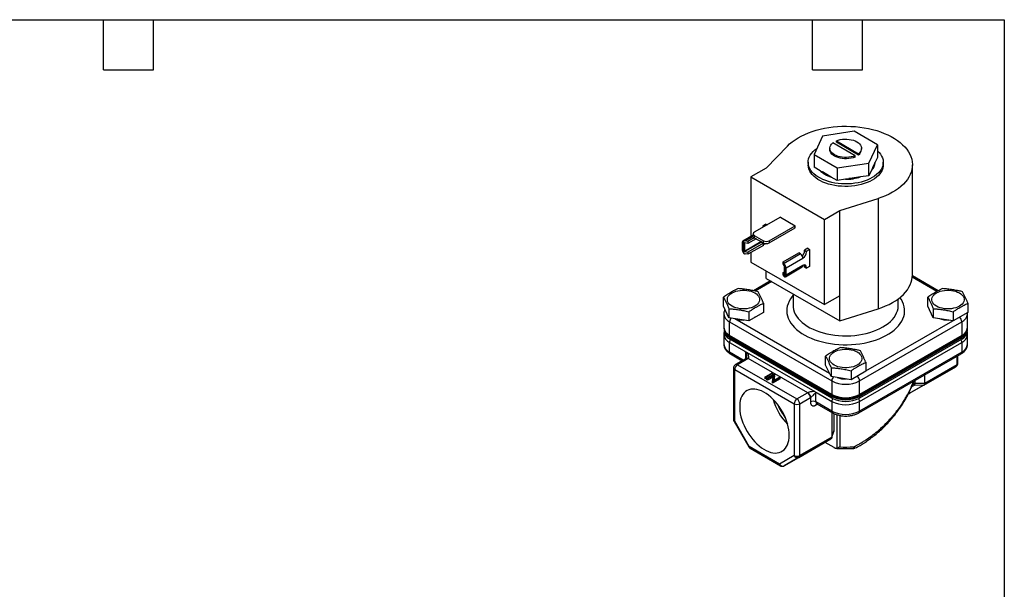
# Model space of a CAD drawing. Header units: inches. Extents: x 0.5 to 21.5, y 0.5 to 16.5.
# Tile 4 of 4: x 9.7 to 21.5, y 9.7 to 16.5. Entities that reach past the tile are written whole.
import ezdxf

# ---------------------------------------------------------------- set-up
doc = ezdxf.new("R2010")
doc.units = ezdxf.units.IN
doc.header["$LTSCALE"] = 2
doc.header["$MEASUREMENT"] = 0
doc.linetypes.add('SLD-Solid', pattern=[0])
doc.layers.add('TEXT', color=140, linetype='SLD-Solid', lineweight=25)

msp = doc.modelspace()

# ---------------------------------------------------------------- linework, layer by layer
for p, q in [((19.7, 15.161), (19.32, 15.102)), ((19.978, 15.001), (19.7, 15.161)), ((19.32, 15.102), (19.219, 14.883)), ((19.71, 14.869), (19.445, 15.022)), ((19.487, 15.031), (19.487, 15.046)), ((19.487, 15.046), (19.752, 14.893)), ((19.752, 14.877), (19.487, 15.031)), ((19.876, 14.781), (19.978, 15.001)), ((19.978, 15.001), (19.978, 14.849)), ((18.899, 14.983), (18.646, 14.72)), ((19.219, 14.883), (19.497, 14.723)), ((19.219, 14.883), (19.219, 14.731)), ((19.408, 14.957), (19.408, 14.942)), ((19.752, 14.893), (19.752, 14.877)), ((19.788, 14.942), (19.788, 14.957)), ((19.148, 14.79), (19.148, 14.76)), ((19.497, 14.723), (19.876, 14.781)), ((19.71, 14.853), (19.71, 14.869)), ((19.876, 14.629), (19.876, 14.781)), ((19.951, 14.791), (19.925, 14.734)), ((19.94, 14.766), (19.949, 14.767)), ((19.95, 14.782), (19.948, 14.783)), ((19.95, 14.782), (19.949, 14.787)), ((19.978, 14.849), (19.951, 14.791)), ((20.048, 14.76), (20.048, 14.79)), ((20.398, 13.437), (20.398, 14.76)), ((18.646, 14.72), (18.462, 14.614)), ((19.292, 14.689), (19.219, 14.731)), ((19.319, 14.673), (19.292, 14.689)), ((19.3, 14.685), (19.298, 14.684)), ((19.321, 14.674), (19.313, 14.67)), ((19.351, 14.655), (19.321, 14.674)), ((19.424, 14.613), (19.351, 14.655)), ((19.497, 14.723), (19.497, 14.571)), ((19.903, 14.687), (19.876, 14.629)), ((19.914, 14.71), (19.903, 14.687)), ((19.925, 14.734), (19.914, 14.712)), ((19.914, 14.712), (19.914, 14.71)), ((19.914, 14.712), (19.921, 14.708)), ((18.462, 14.614), (19.346, 14.104)), ((18.462, 14.614), (18.462, 13.9)), ((19.4, 14.627), (19.392, 14.625)), ((19.415, 14.618), (19.414, 14.617)), ((19.497, 14.571), (19.424, 14.613)), ((19.597, 14.586), (19.497, 14.571)), ((19.636, 14.592), (19.597, 14.586)), ((19.63, 14.587), (19.629, 14.591)), ((19.637, 14.595), (19.636, 14.592)), ((19.637, 14.595), (19.636, 14.588)), ((19.678, 14.599), (19.637, 14.595)), ((19.777, 14.614), (19.678, 14.599)), ((19.736, 14.608), (19.741, 14.603)), ((19.876, 14.629), (19.777, 14.614)), ((19.53, 14.21), (19.986, 14.356)), ((19.986, 14.356), (19.986, 13.033)), ((19.346, 14.104), (19.53, 14.21)), ((19.53, 13.189), (19.53, 14.21)), ((18.815, 14.132), (18.503, 13.952)), ((18.642, 14.048), (18.604, 14.026)), ((18.642, 14.048), (18.656, 14.04)), ((18.815, 14.132), (18.994, 14.029)), ((19.346, 13.083), (19.346, 14.104)), ((18.488, 13.932), (18.488, 13.906)), ((18.604, 14.017), (18.603, 14.01)), ((18.604, 14.026), (18.617, 14.018)), ((18.604, 14.026), (18.604, 14.017)), ((18.604, 14.017), (18.609, 14.013)), ((18.682, 13.849), (18.994, 14.029)), ((18.682, 13.823), (18.994, 14.003)), ((18.994, 14.003), (18.994, 14.029)), ((18.359, 13.827), (18.359, 13.739)), ((18.488, 13.915), (18.367, 13.845)), ((18.377, 13.697), (18.377, 13.847)), ((18.384, 13.724), (18.583, 13.839)), ((18.39, 13.822), (18.384, 13.818)), ((18.384, 13.818), (18.384, 13.724)), ((18.588, 13.832), (18.39, 13.718)), ((18.425, 13.815), (18.39, 13.822)), ((18.393, 13.846), (18.489, 13.901)), ((18.425, 13.84), (18.393, 13.846)), ((18.503, 13.885), (18.425, 13.84)), ((18.525, 13.872), (18.425, 13.815)), ((18.425, 13.84), (18.425, 13.815)), ((18.611, 13.819), (18.425, 13.711)), ((18.503, 13.911), (18.611, 13.849)), ((18.503, 13.911), (18.503, 13.885)), ((18.503, 13.885), (18.611, 13.823)), ((18.588, 13.832), (18.611, 13.819)), ((18.604, 13.827), (18.604, 13.823)), ((18.611, 13.823), (18.611, 13.849)), ((18.611, 13.793), (18.611, 13.819)), ((18.611, 13.818), (18.626, 13.809)), ((18.626, 13.817), (18.626, 13.809)), ((18.626, 13.809), (18.636, 13.815)), ((18.682, 13.849), (18.682, 13.823)), ((18.39, 13.718), (18.425, 13.711)), ((18.611, 13.793), (18.425, 13.686)), ((18.425, 13.711), (18.425, 13.686)), ((18.462, 13.707), (18.462, 13.593)), ((18.849, 13.595), (19.036, 13.703)), ((19.057, 13.691), (19.036, 13.703)), ((19.144, 13.758), (19.106, 13.736)), ((19.106, 13.736), (19.128, 13.723)), ((19.106, 13.727), (19.106, 13.736)), ((19.128, 13.714), (19.106, 13.727)), ((19.128, 13.723), (19.166, 13.745)), ((19.128, 13.714), (19.128, 13.723)), ((19.144, 13.758), (19.166, 13.745)), ((19.166, 13.745), (19.166, 13.541)), ((18.425, 13.686), (18.393, 13.692)), ((18.462, 13.593), (19.346, 13.083)), ((18.849, 13.57), (18.849, 13.595)), ((18.849, 13.595), (18.86, 13.577)), ((19.057, 13.691), (18.86, 13.577)), ((18.884, 13.524), (19.086, 13.64)), ((18.646, 13.397), (18.646, 13.487)), ((18.861, 13.55), (18.849, 13.57)), ((18.849, 13.466), (18.863, 13.474)), ((18.849, 13.441), (18.849, 13.466)), ((18.861, 13.446), (18.849, 13.466)), ((18.863, 13.447), (18.863, 13.541)), ((18.865, 13.565), (18.865, 13.416)), ((18.875, 13.417), (19.077, 13.534)), ((19.086, 13.553), (18.884, 13.436)), ((18.884, 13.436), (18.884, 13.524)), ((19.106, 13.542), (19.128, 13.528)), ((19.106, 13.532), (19.106, 13.542)), ((19.106, 13.532), (19.128, 13.519)), ((19.166, 13.541), (19.128, 13.519)), ((19.128, 13.519), (19.128, 13.528)), ((18.698, 13.368), (18.493, 13.249)), ((18.711, 13.36), (18.513, 13.245)), ((18.646, 13.397), (19.53, 12.887)), ((18.86, 13.423), (18.849, 13.441)), ((18.861, 13.446), (18.863, 13.447)), ((20.693, 13.24), (20.397, 13.411)), ((20.707, 13.247), (20.398, 13.426)), ((18.133, 13.065), (18.133, 13.173)), ((18.968, 13.211), (18.968, 13.072)), ((19.53, 13.189), (19.346, 13.083)), ((19.53, 12.887), (19.53, 13.189)), ((20.228, 13.072), (20.228, 13.152)), ((20.584, 13.065), (20.584, 13.173)), ((18.197, 12.926), (18.133, 13.065)), ((18.197, 13.035), (18.197, 12.926)), ((18.437, 12.997), (18.437, 12.889)), ((18.613, 12.99), (18.437, 12.889)), ((18.613, 13.099), (18.613, 12.99)), ((19.53, 12.887), (19.986, 13.033)), ((20.648, 12.926), (20.584, 13.065)), ((20.648, 13.035), (20.648, 12.926)), ((20.888, 12.997), (20.888, 12.889)), ((21.064, 12.99), (20.888, 12.889)), ((21.06, 12.971), (21.059, 12.987)), ((21.064, 13.099), (21.064, 12.99)), ((18.137, 12.972), (18.137, 12.81)), ((18.437, 12.889), (18.197, 12.926)), ((18.206, 12.875), (19.432, 12.168)), ((18.206, 12.714), (18.206, 12.875)), ((18.271, 12.915), (19.403, 12.261)), ((19.765, 12.168), (20.991, 12.875)), ((19.839, 12.287), (20.883, 12.89)), ((20.888, 12.889), (20.648, 12.926)), ((20.954, 12.927), (20.968, 12.935)), ((20.991, 12.875), (20.991, 12.714)), ((21.06, 12.81), (21.06, 12.972)), ((18.14, 12.785), (18.14, 12.764)), ((21.057, 12.764), (21.057, 12.785)), ((21.06, 12.808), (21.06, 12.81)), ((18.137, 12.726), (18.137, 12.61)), ((19.432, 12.006), (18.206, 12.714)), ((18.208, 12.689), (19.433, 11.982)), ((18.208, 12.669), (18.208, 12.689)), ((19.433, 11.962), (18.208, 12.669)), ((18.213, 12.699), (19.438, 11.992)), ((19.759, 11.992), (20.984, 12.699)), ((19.764, 11.982), (20.989, 12.689)), ((20.989, 12.669), (19.764, 11.962)), ((20.991, 12.714), (19.765, 12.006)), ((20.989, 12.689), (20.989, 12.669)), ((21.06, 12.61), (21.06, 12.726)), ((18.206, 12.629), (18.381, 12.529)), ((18.206, 12.513), (18.206, 12.629)), ((18.371, 12.418), (18.206, 12.513)), ((18.396, 12.515), (18.396, 12.433)), ((19.765, 11.922), (20.991, 12.629)), ((20.991, 12.513), (19.765, 11.806)), ((20.991, 12.629), (20.991, 12.513)), ((18.216, 12.492), (18.357, 12.41)), ((18.406, 12.438), (18.277, 12.364)), ((18.429, 12.436), (18.301, 12.362)), ((18.406, 12.439), (18.406, 12.438)), ((18.411, 12.511), (19.227, 12.04)), ((19.144, 12.026), (18.431, 12.437)), ((19.358, 12.357), (19.358, 12.466)), ((19.756, 11.785), (20.981, 12.492)), ((20.929, 12.462), (20.929, 12.359)), ((20.943, 12.378), (20.943, 12.47)), ((18.254, 12.324), (18.254, 11.703)), ((18.268, 12.304), (18.98, 11.893)), ((18.268, 11.684), (18.268, 12.304)), ((18.301, 12.362), (19.014, 11.951)), ((19.423, 12.219), (19.358, 12.357)), ((19.423, 12.327), (19.423, 12.219)), ((19.663, 12.29), (19.663, 12.181)), ((19.839, 12.283), (19.663, 12.181)), ((19.839, 12.391), (19.839, 12.283)), ((20.536, 12.116), (20.92, 12.338)), ((20.929, 12.359), (20.545, 12.137)), ((20.92, 12.338), (20.744, 12.236)), ((18.627, 12.212), (18.716, 12.263)), ((18.627, 12.212), (18.627, 12.196)), ((18.635, 12.208), (18.627, 12.212)), ((18.635, 12.191), (18.627, 12.196)), ((18.724, 12.259), (18.635, 12.208)), ((18.724, 12.242), (18.635, 12.191)), ((18.635, 12.191), (18.635, 12.208)), ((18.654, 12.197), (18.743, 12.248)), ((18.662, 12.192), (18.654, 12.197)), ((18.654, 12.18), (18.654, 12.197)), ((18.662, 12.176), (18.654, 12.18)), ((18.732, 12.232), (18.662, 12.192)), ((18.729, 12.214), (18.662, 12.176)), ((18.662, 12.192), (18.662, 12.176)), ((18.716, 12.263), (18.724, 12.259)), ((18.721, 12.158), (18.732, 12.232)), ((18.811, 12.208), (18.722, 12.157)), ((18.811, 12.192), (18.722, 12.141)), ((18.724, 12.242), (18.724, 12.259)), ((18.745, 12.247), (18.733, 12.173)), ((18.733, 12.173), (18.803, 12.213)), ((18.745, 12.23), (18.736, 12.174)), ((18.743, 12.248), (18.745, 12.247)), ((18.745, 12.23), (18.745, 12.247)), ((18.803, 12.213), (18.811, 12.208)), ((18.811, 12.192), (18.811, 12.208)), ((19.663, 12.181), (19.423, 12.219)), ((19.432, 12.168), (19.432, 12.006)), ((19.728, 12.219), (19.736, 12.223)), ((19.765, 12.006), (19.765, 12.168)), ((20.744, 12.236), (20.36, 12.015)), ((20.432, 12.14), (20.432, 12.175)), ((20.545, 12.24), (20.545, 12.137)), ((18.722, 12.157), (18.721, 12.158)), ((18.721, 12.142), (18.721, 12.158)), ((18.722, 12.141), (18.721, 12.142)), ((18.722, 12.141), (18.722, 12.157)), ((20.536, 12.116), (20.36, 12.015)), ((20.391, 12.1), (20.422, 12.118)), ((20.391, 12.1), (20.422, 12.118)), ((20.432, 12.14), (20.399, 12.121)), ((20.423, 12.119), (20.537, 12.117)), ((20.545, 12.135), (20.431, 12.138)), ((19.014, 11.951), (19.142, 12.025)), ((19.047, 11.893), (19.175, 11.967)), ((19.175, 11.967), (19.175, 11.916)), ((19.242, 11.916), (19.242, 12.026)), ((19.257, 12.023), (19.432, 11.922)), ((19.433, 11.982), (19.433, 11.962)), ((19.764, 11.962), (19.764, 11.982)), ((20.359, 12.014), (20.351, 12.015)), ((18.98, 11.893), (18.98, 11.272)), ((19.047, 11.272), (19.047, 11.893)), ((19.432, 11.806), (19.242, 11.916)), ((19.261, 11.889), (19.242, 11.877)), ((19.251, 11.894), (19.441, 11.785)), ((19.432, 11.922), (19.432, 11.806)), ((19.765, 11.806), (19.765, 11.922)), ((19.431, 11.791), (19.431, 11.494)), ((19.461, 11.578), (19.461, 11.774)), ((19.498, 11.36), (19.498, 11.761)), ((19.527, 11.753), (19.527, 11.376)), ((18.26, 11.68), (18.436, 11.376)), ((18.443, 11.38), (18.268, 11.684)), ((19.431, 11.492), (19.461, 11.578)), ((19.46, 11.568), (19.461, 11.578)), ((19.037, 11.251), (19.421, 11.473)), ((19.431, 11.494), (19.047, 11.272)), ((19.421, 11.473), (19.246, 11.371)), ((19.43, 11.483), (19.46, 11.568)), ((18.805, 11.171), (18.443, 11.38)), ((18.453, 11.359), (18.815, 11.15)), ((19.246, 11.371), (18.862, 11.15)), ((19.35, 11.431), (19.455, 11.371)), ((18.98, 11.272), (18.805, 11.171)), ((18.862, 11.15), (19.037, 11.251))]:
    msp.add_line(p, q)
at = {"flags": 128}
for points in [[(18.899, 14.983), (18.926, 15.01), (18.957, 15.036), (18.991, 15.06), (19.027, 15.083), (19.066, 15.104), (19.107, 15.124), (19.151, 15.142), (19.196, 15.159), (19.244, 15.174), (19.293, 15.187), (19.343, 15.197), (19.395, 15.206), (19.447, 15.213), (19.5, 15.218), (19.554, 15.221), (19.608, 15.222), (19.661, 15.22), (19.715, 15.217), (19.768, 15.211), (19.82, 15.204), (19.871, 15.194), (19.921, 15.182), (19.97, 15.169), (20.017, 15.153), (20.061, 15.136), (20.104, 15.118), (20.145, 15.097), (20.183, 15.075), (20.218, 15.052), (20.251, 15.027), (20.281, 15.001), (20.307, 14.974), (20.33, 14.946), (20.351, 14.917), (20.367, 14.888), (20.38, 14.858), (20.39, 14.827), (20.396, 14.796), (20.398, 14.765), (20.397, 14.734), (20.392, 14.703), (20.384, 14.672), (20.372, 14.642), (20.357, 14.612), (20.338, 14.583), (20.316, 14.555), (20.29, 14.528), (20.261, 14.501), (20.23, 14.476), (20.195, 14.452), (20.158, 14.43), (20.118, 14.409), (20.076, 14.389), (20.032, 14.372), (19.986, 14.356)], [(19.71, 14.869), (19.687, 14.86), (19.663, 14.854), (19.637, 14.85), (19.61, 14.848), (19.583, 14.848), (19.557, 14.85), (19.531, 14.855), (19.507, 14.861), (19.484, 14.87), (19.464, 14.88), (19.447, 14.891), (19.432, 14.904), (19.421, 14.919), (19.413, 14.933), (19.409, 14.949), (19.409, 14.964), (19.412, 14.979), (19.42, 14.994), (19.43, 15.009), (19.445, 15.022)], [(19.487, 15.046), (19.51, 15.054), (19.534, 15.061), (19.56, 15.065), (19.587, 15.067), (19.614, 15.067), (19.64, 15.064), (19.666, 15.06), (19.69, 15.053), (19.713, 15.045), (19.733, 15.035), (19.75, 15.023), (19.765, 15.01), (19.776, 14.996), (19.784, 14.981), (19.788, 14.966), (19.788, 14.951), (19.785, 14.935), (19.777, 14.92), (19.766, 14.906), (19.752, 14.893)], [(19.978, 14.929), (19.979, 14.928), (19.999, 14.908), (20.016, 14.887), (20.029, 14.865), (20.039, 14.842), (20.046, 14.819), (20.048, 14.796), (20.047, 14.772), (20.043, 14.749), (20.035, 14.726), (20.023, 14.704), (20.008, 14.683), (19.99, 14.662), (19.968, 14.642), (19.944, 14.623), (19.917, 14.606), (19.887, 14.591), (19.855, 14.576), (19.821, 14.564), (19.785, 14.553), (19.747, 14.545), (19.708, 14.538), (19.669, 14.533), (19.629, 14.531), (19.588, 14.53), (19.548, 14.532), (19.508, 14.535), (19.469, 14.541), (19.431, 14.549), (19.394, 14.558), (19.359, 14.57), (19.326, 14.583), (19.295, 14.598), (19.266, 14.615), (19.24, 14.633), (19.217, 14.652), (19.198, 14.672), (19.181, 14.693), (19.167, 14.715), (19.158, 14.738), (19.151, 14.761), (19.149, 14.784), (19.149, 14.807), (19.154, 14.831), (19.162, 14.853), (19.174, 14.876), (19.189, 14.897), (19.207, 14.918), (19.229, 14.938), (19.253, 14.956)], [(19.71, 14.853), (19.687, 14.845), (19.663, 14.839), (19.637, 14.834), (19.61, 14.832), (19.583, 14.832), (19.557, 14.835), (19.531, 14.839), (19.507, 14.846), (19.484, 14.854), (19.464, 14.864), (19.447, 14.876), (19.432, 14.889), (19.421, 14.903), (19.413, 14.918), (19.409, 14.933), (19.408, 14.942)], [(20.048, 14.76), (20.047, 14.742), (20.043, 14.719), (20.035, 14.696), (20.023, 14.674), (20.008, 14.652), (19.99, 14.632), (19.968, 14.612), (19.944, 14.593), (19.917, 14.576), (19.887, 14.56), (19.855, 14.546), (19.821, 14.534), (19.785, 14.523), (19.747, 14.515), (19.708, 14.508), (19.669, 14.503), (19.629, 14.501), (19.588, 14.5), (19.548, 14.502), (19.508, 14.505), (19.469, 14.511), (19.431, 14.519), (19.394, 14.528), (19.359, 14.54), (19.326, 14.553), (19.295, 14.568), (19.266, 14.584), (19.24, 14.602), (19.217, 14.622), (19.198, 14.642), (19.181, 14.663), (19.167, 14.685), (19.158, 14.708), (19.151, 14.731), (19.149, 14.754), (19.148, 14.76)], [(19.95, 14.775), (19.95, 14.775), (19.949, 14.782)], [(18.377, 13.847), (18.373, 13.847), (18.37, 13.846), (18.367, 13.845), (18.364, 13.842), (18.362, 13.839), (18.36, 13.836), (18.359, 13.831), (18.359, 13.827)], [(18.865, 13.416), (18.869, 13.416), (18.873, 13.416), (18.876, 13.418), (18.879, 13.42), (18.881, 13.423), (18.882, 13.427), (18.883, 13.431), (18.884, 13.436)], [(19.986, 13.033), (20.032, 13.049), (20.076, 13.067), (20.118, 13.086), (20.158, 13.107), (20.195, 13.129), (20.23, 13.153), (20.261, 13.178), (20.29, 13.205), (20.316, 13.232), (20.338, 13.26), (20.357, 13.29), (20.372, 13.319), (20.384, 13.35), (20.392, 13.38), (20.397, 13.411), (20.398, 13.437)], [(18.51, 13.065), (18.489, 13.054), (18.466, 13.046), (18.441, 13.039), (18.414, 13.034), (18.387, 13.032), (18.359, 13.032), (18.332, 13.034), (18.305, 13.039), (18.28, 13.046), (18.257, 13.054), (18.236, 13.065), (18.218, 13.077), (18.203, 13.09), (18.191, 13.105), (18.183, 13.12), (18.18, 13.136), (18.18, 13.152), (18.183, 13.168), (18.191, 13.183), (18.203, 13.197), (18.218, 13.211), (18.236, 13.223)], [(18.236, 13.223), (18.257, 13.233), (18.28, 13.242), (18.305, 13.249), (18.332, 13.253), (18.359, 13.256), (18.387, 13.256), (18.414, 13.253), (18.441, 13.249), (18.466, 13.242), (18.489, 13.233), (18.51, 13.223), (18.528, 13.211), (18.543, 13.197), (18.555, 13.183), (18.563, 13.168), (18.567, 13.152), (18.567, 13.136), (18.563, 13.12), (18.555, 13.105), (18.543, 13.09), (18.528, 13.077), (18.51, 13.065)], [(20.961, 13.065), (20.94, 13.054), (20.917, 13.046), (20.892, 13.039), (20.865, 13.034), (20.838, 13.032), (20.81, 13.032), (20.783, 13.034), (20.756, 13.039), (20.731, 13.046), (20.708, 13.054), (20.687, 13.065), (20.669, 13.077), (20.654, 13.09), (20.642, 13.105), (20.634, 13.12), (20.63, 13.136), (20.63, 13.152), (20.634, 13.168), (20.642, 13.183), (20.654, 13.197), (20.669, 13.211), (20.687, 13.223)], [(20.687, 13.223), (20.708, 13.233), (20.731, 13.242), (20.756, 13.249), (20.783, 13.253), (20.81, 13.256), (20.838, 13.256), (20.865, 13.253), (20.892, 13.249), (20.917, 13.242), (20.94, 13.233), (20.961, 13.223), (20.979, 13.211), (20.994, 13.197), (21.006, 13.183), (21.013, 13.168), (21.017, 13.152), (21.017, 13.136), (21.013, 13.12), (21.006, 13.105), (20.994, 13.09), (20.979, 13.077), (20.961, 13.065)], [(18.968, 13.195), (18.954, 13.178), (18.935, 13.151), (18.919, 13.123), (18.907, 13.094), (18.898, 13.065), (18.893, 13.036), (18.892, 13.006), (18.894, 12.977), (18.9, 12.948), (18.91, 12.919), (18.923, 12.89), (18.94, 12.862), (18.96, 12.835), (18.983, 12.809), (19.01, 12.784), (19.04, 12.76), (19.072, 12.737), (19.108, 12.716), (19.146, 12.697), (19.186, 12.679), (19.229, 12.662), (19.273, 12.648), (19.319, 12.635), (19.367, 12.625), (19.416, 12.616), (19.465, 12.609), (19.516, 12.605), (19.567, 12.602), (19.618, 12.602), (19.669, 12.604), (19.719, 12.608), (19.769, 12.614), (19.818, 12.622), (19.866, 12.632), (19.912, 12.644), (19.957, 12.658), (20, 12.674), (20.041, 12.692), (20.08, 12.711), (20.116, 12.732), (20.149, 12.754), (20.18, 12.778), (20.207, 12.803), (20.232, 12.829), (20.253, 12.855), (20.27, 12.883), (20.284, 12.911), (20.295, 12.94), (20.302, 12.969), (20.305, 12.999), (20.304, 13.028), (20.3, 13.058), (20.292, 13.087), (20.281, 13.115), (20.266, 13.144), (20.249, 13.169)], [(18.968, 13.072), (18.97, 13.052), (18.974, 13.024), (18.982, 12.996), (18.994, 12.969), (19.01, 12.943), (19.029, 12.917), (19.051, 12.893), (19.076, 12.869), (19.105, 12.847), (19.136, 12.825), (19.17, 12.806), (19.207, 12.788), (19.246, 12.771), (19.287, 12.756), (19.33, 12.744), (19.374, 12.733), (19.42, 12.724), (19.467, 12.717), (19.514, 12.712), (19.562, 12.709), (19.611, 12.709), (19.659, 12.71), (19.707, 12.714), (19.754, 12.72), (19.8, 12.728), (19.845, 12.738), (19.889, 12.75), (19.931, 12.763), (19.971, 12.779), (20.009, 12.796), (20.044, 12.815), (20.077, 12.836), (20.107, 12.858), (20.134, 12.881), (20.158, 12.905), (20.178, 12.93), (20.195, 12.956), (20.209, 12.983), (20.219, 13.01), (20.226, 13.038), (20.228, 13.066), (20.228, 13.072)], [(18.517, 12.935), (18.514, 12.933), (18.503, 12.927)], [(19.736, 12.357), (19.715, 12.347), (19.691, 12.338), (19.666, 12.331), (19.64, 12.327), (19.612, 12.325), (19.585, 12.325), (19.557, 12.327), (19.531, 12.331), (19.505, 12.338), (19.482, 12.347), (19.461, 12.357), (19.443, 12.369), (19.428, 12.383), (19.417, 12.397), (19.409, 12.413), (19.405, 12.428), (19.405, 12.444), (19.409, 12.46), (19.417, 12.476), (19.428, 12.49), (19.443, 12.504), (19.461, 12.516)], [(19.461, 12.516), (19.482, 12.526), (19.505, 12.535), (19.531, 12.541), (19.557, 12.546), (19.585, 12.548), (19.612, 12.548), (19.64, 12.546), (19.666, 12.541), (19.691, 12.535), (19.715, 12.526), (19.736, 12.516), (19.754, 12.504), (19.769, 12.49), (19.78, 12.476), (19.788, 12.46), (19.792, 12.444), (19.792, 12.428), (19.788, 12.413), (19.78, 12.397), (19.769, 12.383), (19.754, 12.369), (19.736, 12.357)], [(19.736, 12.223), (19.739, 12.226), (19.742, 12.227)], [(18.921, 11.515), (18.92, 11.548), (18.916, 11.582), (18.909, 11.617), (18.9, 11.653), (18.889, 11.688), (18.875, 11.724), (18.859, 11.76), (18.841, 11.795), (18.821, 11.829), (18.8, 11.861), (18.777, 11.893), (18.752, 11.922), (18.726, 11.949), (18.7, 11.974), (18.673, 11.997), (18.645, 12.016), (18.617, 12.033), (18.589, 12.047), (18.562, 12.058), (18.535, 12.065), (18.509, 12.069), (18.484, 12.07), (18.46, 12.067), (18.437, 12.061), (18.417, 12.051), (18.398, 12.039), (18.381, 12.023), (18.366, 12.005), (18.353, 11.983), (18.343, 11.959), (18.335, 11.933), (18.33, 11.904), (18.328, 11.874), (18.328, 11.842), (18.33, 11.808), (18.335, 11.773), (18.343, 11.738), (18.353, 11.702), (18.366, 11.666), (18.381, 11.631), (18.398, 11.595), (18.417, 11.561), (18.437, 11.528), (18.46, 11.496), (18.484, 11.465), (18.509, 11.437), (18.535, 11.411), (18.562, 11.387), (18.589, 11.366), (18.617, 11.348), (18.645, 11.332), (18.673, 11.32), (18.7, 11.311), (18.726, 11.305), (18.752, 11.303), (18.777, 11.304), (18.8, 11.309), (18.821, 11.316), (18.841, 11.327), (18.859, 11.341), (18.875, 11.359), (18.889, 11.379), (18.9, 11.401), (18.909, 11.427), (18.916, 11.454), (18.92, 11.484), (18.921, 11.515)], [(18.268, 11.684), (18.264, 11.682), (18.261, 11.68), (18.26, 11.68), (18.26, 11.68)]]:
    msp.add_lwpolyline(points, dxfattribs=at)
for centre, radius, start, end in [((19.704, 14.947), 0.0842, 304.7146, 356.6637), ((19.827, 14.791), 0.125, 334.6219, 0.1757), ((19.459, 14.855), 0.236, 224.7793, 231.7996), ((19.547, 14.993), 0.4, 240.3609, 252.0799), ((19.764, 14.828), 0.198, 314.5342, 322.4318), ((19.598, 15.196), 0.61, 269.828, 273.5578), ((19.612, 15.109), 0.521, 278.6357, 288.4481), ((18.511, 13.932), 0.0218, 110.7834, 249.2166), ((18.513, 13.908), 0.0251, 185.6948, 245.6253), ((18.593, 13.84), 0.00942, 191.0274, 237.0094), ((18.646, 13.917), 0.0769, 242.6097, 297.3903), ((18.646, 13.891), 0.0769, 242.6097, 297.3903), ((18.423, 13.742), 0.064, 182.8696, 224.6515), ((19.013, 13.731), 0.0929, 315.3694, 357.3024), ((19.036, 13.718), 0.0922, 302.6055, 357.3945), ((19.023, 13.638), 0.063, 2.6055, 57.3945), ((18.82, 13.52), 0.064, 2.8696, 44.6515), ((19.066, 13.551), 0.0202, 305.0133, 6.2988), ((19.102, 13.533), 0.0262, 350.786, 129.2033), ((19.067, 13.543), 0.0388, 358.038, 23.9953), ((18.256, 12.984), 0.119, 185.7354, 245.4841), ((18.279, 12.872), 0.0727, 136.7393, 177.3023), ((18.371, 13.207), 0.309, 250.8946, 271.3238), ((20.822, 13.205), 0.307, 251.0149, 271.399), ((20.918, 12.872), 0.0731, 2.8004, 53.8427), ((20.941, 12.984), 0.119, 294.5343, 354.045), ((18.256, 12.822), 0.119, 185.8452, 245.4749), ((18.257, 12.797), 0.118, 185.8452, 245.4749), ((18.257, 12.776), 0.118, 185.8452, 245.4749), ((20.94, 12.797), 0.118, 294.5251, 354.1548), ((20.94, 12.776), 0.118, 294.5251, 354.1548), ((20.941, 12.823), 0.12, 294.6248, 352.9744), ((18.256, 12.738), 0.119, 185.7354, 245.4841), ((18.221, 12.712), 0.0149, 172.7442, 235.9436), ((18.276, 12.626), 0.0701, 147.9197, 177.6064), ((20.922, 12.627), 0.069, 2.1706, 32.3032), ((20.976, 12.712), 0.0153, 305.0133, 6.2988), ((20.941, 12.738), 0.119, 294.5343, 354.045), ((18.256, 12.622), 0.119, 185.8452, 245.4749), ((18.229, 12.511), 0.0232, 173.7012, 234.9867), ((20.968, 12.511), 0.0225, 304.0564, 7.2558), ((20.941, 12.622), 0.119, 294.5251, 354.1548), ((18.415, 12.417), 0.0236, 54.3824, 114.3071), ((18.277, 12.326), 0.0232, 184.9803, 246.3067), ((18.34, 12.301), 0.0722, 122.6055, 177.3945), ((18.287, 12.343), 0.0232, 53.7013, 115.0228), ((20.906, 12.357), 0.0236, 305.698, 5.6204), ((20.919, 12.381), 0.0236, 294.3747, 354.3052), ((19.504, 12.164), 0.0727, 136.7393, 177.3023), ((19.598, 12.49), 0.363, 242.6097, 297.3903), ((19.597, 12.5), 0.31, 251.1108, 271.3031), ((19.692, 12.164), 0.0731, 2.8004, 53.8427), ((19.378, 12.122), 0.672, 195.2444, 224.7502), ((19.053, 11.89), 0.0722, 122.6055, 177.3945), ((18.975, 11.89), 0.0722, 2.6055, 57.3945), ((19.103, 11.964), 0.0722, 2.6055, 57.3945), ((19.198, 11.928), 0.0452, 118.7124, 119.9932), ((19.208, 11.852), 0.0722, 62.6097, 117.3903), ((19.598, 12.328), 0.363, 242.6097, 297.3903), ((19.447, 12.005), 0.0156, 174.3803, 234.2946), ((19.502, 11.919), 0.0701, 147.7331, 177.5996), ((19.598, 12.301), 0.36, 242.6097, 297.3903), ((19.598, 12.281), 0.36, 242.6097, 297.3903), ((19.695, 11.919), 0.0701, 2.4004, 32.2669), ((19.751, 12.004), 0.0149, 304.0387, 7.2576), ((19.342, 12.101), 0.599, 201.2725, 218.7221), ((19.014, 11.957), 0.0722, 242.6097, 297.3903), ((19.264, 11.913), 0.0225, 172.7442, 235.9436), ((19.267, 11.879), 0.0256, 138.9779, 184.3733), ((19.455, 11.803), 0.0231, 173.6637, 235.3975), ((19.598, 12.244), 0.363, 242.6097, 297.3903), ((19.598, 12.128), 0.363, 242.6097, 297.3903), ((19.742, 11.803), 0.0231, 304.7627, 6.3217), ((18.277, 11.705), 0.0236, 185.6948, 245.6253), ((23.889, 1.944), 10.895, 119.9893, 120.0346), ((18.465, 11.377), 0.0225, 172.7442, 235.9436), ((19.598, 12.906), 1.532, 267.3374, 273.6418), ((19.014, 11.337), 0.0722, 242.6097, 297.3903), ((19.02, 11.291), 0.0434, 204.8163, 293.6431), ((19.023, 11.27), 0.0236, 305.698, 5.6204), ((18.844, 11.189), 0.0434, 204.8163, 293.6431), ((18.828, 11.169), 0.0232, 173.6958, 235.0446)]:
    msp.add_arc(centre, radius, start, end)
for centre, major_axis, ratio, start_param, end_param in [((18.393, 13.813), (0.0419, -0.0174), 0.710668, 1.857688, 2.231977), ((18.39, 13.817), (0.00613, -0.00255), 0.710668, 1.857688, 3.428484), ((18.393, 13.725), (0.0419, -0.0174), 0.710668, 4.624991, 4.99928), ((18.39, 13.723), (0.00613, -0.00255), 0.710668, 3.428484, 4.99928), ((18.86, 13.543), (-0.0092, 0.0418), 0.260745, 5.205778, 5.580067), ((18.861, 13.545), (-0.00135, 0.00612), 0.260745, 4.009271, 5.580067), ((18.86, 13.456), (-0.0092, 0.0418), 0.260745, 2.438475, 2.812764), ((18.861, 13.451), (-0.00135, 0.00612), 0.260745, 2.438475, 4.009271)]:
    msp.add_ellipse(centre, major_axis=major_axis, ratio=ratio, start_param=start_param, end_param=end_param)
for points, knots in [([(19.313, 14.67), (19.316, 14.669), (19.32, 14.665), (19.327, 14.66), (19.334, 14.655), (19.339, 14.652), (19.341, 14.65)], [0, 0, 0, 0, 0.251232, 0.502077, 0.751891, 1, 1, 1, 1]), ([(19.341, 14.65), (19.343, 14.65), (19.345, 14.648), (19.348, 14.647), (19.349, 14.646)], [0, 0, 0, 0, 0.500071, 1, 1, 1, 1]), ([(19.921, 14.708), (19.923, 14.71), (19.926, 14.714), (19.93, 14.719), (19.933, 14.725), (19.935, 14.729), (19.937, 14.731)], [0, 0, 0, 0, 0.251232, 0.502077, 0.751891, 1, 1, 1, 1]), ([(19.937, 14.731), (19.937, 14.732), (19.938, 14.734), (19.939, 14.736), (19.939, 14.737)], [0, 0, 0, 0, 0.500071, 1, 1, 1, 1]), ([(19.636, 14.588), (19.64, 14.588), (19.647, 14.588), (19.658, 14.589), (19.669, 14.59), (19.676, 14.591), (19.68, 14.592)], [0, 0, 0, 0, 0.251232, 0.502077, 0.751891, 1, 1, 1, 1]), ([(19.68, 14.592), (19.681, 14.592), (19.685, 14.592), (19.688, 14.593), (19.69, 14.593)], [0, 0, 0, 0, 0.500071, 1, 1, 1, 1]), ([(18.221, 13.229), (18.216, 13.226), (18.207, 13.22), (18.193, 13.212), (18.176, 13.201), (18.156, 13.188), (18.141, 13.178), (18.133, 13.173)], [0, 0, 0, 0, 0.160085, 0.319734, 0.481551, 0.737054, 1, 1, 1, 1]), ([(18.309, 13.275), (18.304, 13.272), (18.293, 13.267), (18.278, 13.26), (18.261, 13.251), (18.242, 13.241), (18.228, 13.233), (18.221, 13.229)], [0, 0, 0, 0, 0.176418, 0.348626, 0.518454, 0.760198, 1, 1, 1, 1]), ([(18.549, 13.237), (18.542, 13.239), (18.528, 13.242), (18.507, 13.247), (18.484, 13.251), (18.458, 13.256), (18.429, 13.261), (18.4, 13.265), (18.37, 13.269), (18.34, 13.272), (18.319, 13.274), (18.309, 13.275)], [0, 0, 0, 0, 0.0882005, 0.1742967, 0.2592034, 0.3800857, 0.5000012, 0.619885, 0.7407501, 0.8685139, 1, 1, 1, 1]), ([(18.613, 13.099), (18.611, 13.103), (18.608, 13.112), (18.602, 13.126), (18.596, 13.14), (18.589, 13.156), (18.581, 13.173), (18.573, 13.189), (18.565, 13.206), (18.557, 13.222), (18.552, 13.232), (18.549, 13.237)], [0, 0, 0, 0, 0.088201, 0.174297, 0.259203, 0.380086, 0.500001, 0.619885, 0.74075, 0.868514, 1, 1, 1, 1]), ([(20.672, 13.229), (20.667, 13.226), (20.658, 13.22), (20.643, 13.212), (20.627, 13.201), (20.607, 13.188), (20.591, 13.178), (20.584, 13.173)], [0, 0, 0, 0, 0.160085, 0.319734, 0.481551, 0.737054, 1, 1, 1, 1]), ([(20.76, 13.275), (20.754, 13.272), (20.744, 13.267), (20.729, 13.26), (20.712, 13.251), (20.693, 13.241), (20.679, 13.233), (20.672, 13.229)], [0, 0, 0, 0, 0.176418, 0.348626, 0.518454, 0.760198, 1, 1, 1, 1]), ([(21, 13.237), (20.993, 13.239), (20.979, 13.242), (20.958, 13.247), (20.935, 13.251), (20.908, 13.256), (20.88, 13.261), (20.851, 13.265), (20.821, 13.269), (20.791, 13.272), (20.77, 13.274), (20.76, 13.275)], [0, 0, 0, 0, 0.088201, 0.174297, 0.259203, 0.380086, 0.500001, 0.619885, 0.74075, 0.868514, 1, 1, 1, 1]), ([(21.064, 13.099), (21.062, 13.103), (21.058, 13.112), (21.053, 13.126), (21.047, 13.14), (21.04, 13.156), (21.032, 13.173), (21.024, 13.189), (21.016, 13.206), (21.008, 13.222), (21.002, 13.232), (21, 13.237)], [0, 0, 0, 0, 0.088201, 0.174297, 0.259203, 0.380086, 0.500001, 0.619885, 0.74075, 0.868514, 1, 1, 1, 1]), ([(18.133, 13.173), (18.135, 13.17), (18.139, 13.163), (18.144, 13.152), (18.15, 13.139), (18.157, 13.125), (18.165, 13.109), (18.173, 13.092), (18.181, 13.074), (18.189, 13.055), (18.194, 13.041), (18.197, 13.035)], [0, 0, 0, 0, 0.0882005, 0.1742967, 0.2592034, 0.3800857, 0.5000012, 0.619885, 0.7407501, 0.8685139, 1, 1, 1, 1]), ([(20.584, 13.173), (20.586, 13.17), (20.589, 13.163), (20.595, 13.152), (20.601, 13.139), (20.608, 13.125), (20.616, 13.109), (20.624, 13.092), (20.632, 13.074), (20.64, 13.055), (20.645, 13.041), (20.648, 13.035)], [0, 0, 0, 0, 0.088201, 0.174297, 0.259203, 0.380086, 0.500001, 0.619885, 0.74075, 0.868514, 1, 1, 1, 1]), ([(18.151, 13.026), (18.148, 13.02), (18.143, 13.01), (18.139, 12.992), (18.137, 12.979), (18.137, 12.972), (18.137, 12.972)], [0, 0, 0, 0, 0.312187, 0.636649, 0.964838, 1, 1, 1, 1]), ([(18.197, 13.035), (18.204, 13.034), (18.218, 13.033), (18.239, 13.031), (18.262, 13.028), (18.288, 13.025), (18.317, 13.021), (18.346, 13.016), (18.376, 13.011), (18.406, 13.004), (18.427, 13), (18.437, 12.997)], [0, 0, 0, 0, 0.088201, 0.174297, 0.259203, 0.380086, 0.500001, 0.619885, 0.74075, 0.868514, 1, 1, 1, 1]), ([(18.437, 12.997), (18.443, 13.001), (18.453, 13.008), (18.468, 13.018), (18.485, 13.029), (18.504, 13.041), (18.518, 13.049), (18.525, 13.053)], [0, 0, 0, 0, 0.176418, 0.348626, 0.518454, 0.760198, 1, 1, 1, 1]), ([(18.525, 13.053), (18.53, 13.056), (18.539, 13.061), (18.553, 13.069), (18.57, 13.078), (18.59, 13.088), (18.605, 13.095), (18.613, 13.099)], [0, 0, 0, 0, 0.160085, 0.319734, 0.481551, 0.737054, 1, 1, 1, 1]), ([(20.648, 13.035), (20.655, 13.034), (20.669, 13.033), (20.69, 13.031), (20.713, 13.028), (20.739, 13.025), (20.768, 13.021), (20.797, 13.016), (20.827, 13.011), (20.857, 13.004), (20.878, 13), (20.888, 12.997)], [0, 0, 0, 0, 0.088201, 0.174297, 0.259203, 0.380086, 0.500001, 0.619885, 0.74075, 0.868514, 1, 1, 1, 1]), ([(20.888, 12.997), (20.893, 13.001), (20.904, 13.008), (20.919, 13.018), (20.936, 13.029), (20.955, 13.041), (20.969, 13.049), (20.976, 13.053)], [0, 0, 0, 0, 0.176418, 0.348626, 0.518454, 0.760198, 1, 1, 1, 1]), ([(20.976, 13.053), (20.981, 13.056), (20.99, 13.061), (21.004, 13.069), (21.021, 13.078), (21.041, 13.088), (21.056, 13.095), (21.064, 13.099)], [0, 0, 0, 0, 0.160085, 0.319734, 0.481551, 0.737054, 1, 1, 1, 1]), ([(18.137, 12.811), (18.137, 12.806), (18.137, 12.795), (18.142, 12.779), (18.149, 12.762), (18.158, 12.746), (18.171, 12.731), (18.186, 12.717), (18.2, 12.707), (18.209, 12.701), (18.213, 12.699)], [0, 0, 0, 0, 0.105509, 0.24665, 0.378549, 0.513253, 0.650414, 0.788978, 0.927743, 1, 1, 1, 1]), ([(18.142, 12.757), (18.141, 12.753), (18.138, 12.744), (18.137, 12.733), (18.137, 12.727), (18.137, 12.726)], [0, 0, 0, 0, 0.345774, 0.936689, 1, 1, 1, 1]), ([(20.984, 12.699), (20.993, 12.705), (21.012, 12.717), (21.032, 12.737), (21.045, 12.755), (21.053, 12.772), (21.059, 12.79), (21.059, 12.803), (21.06, 12.81)], [0, 0, 0, 0, 0.198664, 0.431071, 0.560388, 0.698392, 0.844998, 1, 1, 1, 1]), ([(21.06, 12.726), (21.06, 12.731), (21.059, 12.741), (21.057, 12.75), (21.056, 12.754)], [0, 0, 0, 0, 0.579427, 1, 1, 1, 1]), ([(18.137, 12.61), (18.137, 12.604), (18.138, 12.592), (18.142, 12.574), (18.15, 12.557), (18.16, 12.54), (18.173, 12.525), (18.188, 12.51), (18.203, 12.5), (18.213, 12.494), (18.216, 12.492)], [0, 0, 0, 0, 0.117809, 0.254882, 0.383703, 0.516017, 0.651876, 0.790319, 0.929739, 1, 1, 1, 1]), ([(18.381, 12.529), (18.381, 12.529), (18.383, 12.527), (18.387, 12.525), (18.392, 12.521), (18.394, 12.519), (18.396, 12.518), (18.396, 12.517), (18.397, 12.517), (18.398, 12.516), (18.4, 12.516), (18.403, 12.515), (18.407, 12.513), (18.41, 12.512), (18.411, 12.511)], [0, 0, 0, 0, 0.000061, 0.246828, 0.370826, 0.443541, 0.494691, 0.510309, 0.525998, 0.557623, 0.621318, 0.747987, 0.870241, 1, 1, 1, 1]), ([(18.381, 12.529), (18.382, 12.528), (18.384, 12.527), (18.386, 12.525), (18.389, 12.523), (18.392, 12.52), (18.394, 12.517), (18.395, 12.516), (18.396, 12.515), (18.396, 12.515)], [0, 0, 0, 0, 0.180387, 0.347148, 0.498876, 0.749853, 0.874861, 0.941473, 1, 1, 1, 1]), ([(18.396, 12.515), (18.396, 12.514), (18.397, 12.514), (18.398, 12.512), (18.403, 12.505), (18.407, 12.489), (18.41, 12.471), (18.409, 12.459), (18.409, 12.456)], [0, 0, 0, 0, 0.022761, 0.047781, 0.108493, 0.432002, 0.86261, 1, 1, 1, 1]), ([(19.446, 12.521), (19.442, 12.518), (19.432, 12.513), (19.418, 12.504), (19.401, 12.494), (19.381, 12.481), (19.366, 12.471), (19.358, 12.466)], [0, 0, 0, 0, 0.160085, 0.319734, 0.481551, 0.737054, 1, 1, 1, 1]), ([(19.534, 12.567), (19.529, 12.565), (19.519, 12.56), (19.504, 12.552), (19.487, 12.543), (19.467, 12.533), (19.453, 12.525), (19.446, 12.521)], [0, 0, 0, 0, 0.176418, 0.348626, 0.518454, 0.760198, 1, 1, 1, 1]), ([(19.774, 12.53), (19.767, 12.532), (19.753, 12.535), (19.733, 12.539), (19.709, 12.544), (19.683, 12.549), (19.654, 12.553), (19.625, 12.558), (19.596, 12.561), (19.565, 12.565), (19.545, 12.566), (19.534, 12.567)], [0, 0, 0, 0, 0.088201, 0.174297, 0.259203, 0.380086, 0.500001, 0.619885, 0.74075, 0.868514, 1, 1, 1, 1]), ([(19.839, 12.391), (19.837, 12.396), (19.833, 12.405), (19.827, 12.418), (19.821, 12.433), (19.814, 12.449), (19.806, 12.466), (19.799, 12.482), (19.791, 12.498), (19.783, 12.514), (19.777, 12.525), (19.774, 12.53)], [0, 0, 0, 0, 0.088201, 0.174297, 0.259203, 0.380086, 0.500001, 0.619885, 0.74075, 0.868514, 1, 1, 1, 1]), ([(20.981, 12.492), (20.985, 12.495), (20.995, 12.501), (21.01, 12.511), (21.024, 12.525), (21.036, 12.539), (21.046, 12.555), (21.054, 12.572), (21.058, 12.589), (21.06, 12.602), (21.06, 12.609), (21.06, 12.61)], [0, 0, 0, 0, 0.092798, 0.220006, 0.347955, 0.475956, 0.603481, 0.730488, 0.857625, 0.986222, 1, 1, 1, 1]), ([(18.41, 12.457), (18.41, 12.453), (18.409, 12.446), (18.407, 12.44), (18.406, 12.439), (18.406, 12.439)], [0, 0, 0, 0, 0.377605, 0.717721, 1, 1, 1, 1]), ([(18.408, 12.439), (18.411, 12.44), (18.418, 12.443), (18.426, 12.439), (18.431, 12.437)], [0, 0, 0, 0, 0.463965, 1, 1, 1, 1]), ([(18.431, 12.437), (18.433, 12.438), (18.435, 12.44), (18.437, 12.444), (18.438, 12.447), (18.438, 12.455), (18.437, 12.462), (18.433, 12.475), (18.43, 12.482), (18.422, 12.497), (18.417, 12.504), (18.411, 12.511)], [0, 0, 0, 0, 0.125, 0.125, 0.25, 0.25, 0.5, 0.5, 0.75, 0.75, 1, 1, 1, 1]), ([(19.358, 12.466), (19.36, 12.462), (19.364, 12.455), (19.37, 12.444), (19.376, 12.432), (19.383, 12.418), (19.391, 12.401), (19.398, 12.384), (19.406, 12.366), (19.414, 12.347), (19.42, 12.334), (19.423, 12.327)], [0, 0, 0, 0, 0.088201, 0.174297, 0.259203, 0.380086, 0.500001, 0.619885, 0.74075, 0.868514, 1, 1, 1, 1]), ([(18.278, 12.364), (18.274, 12.362), (18.268, 12.358), (18.26, 12.348), (18.256, 12.337), (18.254, 12.329), (18.254, 12.324), (18.254, 12.324)], [0, 0, 0, 0, 0.223358, 0.4815216, 0.7193004, 0.9531923, 1, 1, 1, 1]), ([(19.423, 12.327), (19.43, 12.327), (19.444, 12.325), (19.464, 12.323), (19.488, 12.321), (19.514, 12.318), (19.543, 12.313), (19.572, 12.309), (19.601, 12.303), (19.632, 12.297), (19.652, 12.292), (19.663, 12.29)], [0, 0, 0, 0, 0.088201, 0.174297, 0.259203, 0.380086, 0.500001, 0.619885, 0.74075, 0.868514, 1, 1, 1, 1]), ([(19.663, 12.29), (19.668, 12.293), (19.678, 12.3), (19.693, 12.31), (19.71, 12.321), (19.729, 12.333), (19.744, 12.341), (19.751, 12.345)], [0, 0, 0, 0, 0.176418, 0.348626, 0.518454, 0.760198, 1, 1, 1, 1]), ([(19.751, 12.345), (19.755, 12.348), (19.765, 12.354), (19.779, 12.361), (19.796, 12.37), (19.816, 12.38), (19.831, 12.388), (19.839, 12.391)], [0, 0, 0, 0, 0.160085, 0.319734, 0.481551, 0.737054, 1, 1, 1, 1]), ([(20.919, 12.338), (20.923, 12.34), (20.929, 12.344), (20.937, 12.353), (20.941, 12.364), (20.943, 12.373), (20.943, 12.377), (20.943, 12.378)], [0, 0, 0, 0, 0.222887, 0.481207, 0.71913, 0.953164, 1, 1, 1, 1]), ([(19.712, 11.363), (19.732, 11.373), (19.769, 11.393), (19.822, 11.426), (19.872, 11.46), (19.924, 11.498), (19.977, 11.541), (20.033, 11.591), (20.088, 11.646), (20.14, 11.702), (20.185, 11.756), (20.223, 11.806), (20.255, 11.852), (20.283, 11.894), (20.308, 11.936), (20.332, 11.978), (20.353, 12.018), (20.373, 12.059), (20.392, 12.101), (20.407, 12.138), (20.415, 12.161), (20.417, 12.166)], [0, 0, 0, 0, 0.06108, 0.116659, 0.169657, 0.227267, 0.28983, 0.357386, 0.429855, 0.500297, 0.564218, 0.621487, 0.672026, 0.716798, 0.761236, 0.806139, 0.85206, 0.887668, 0.931367, 0.983033, 1, 1, 1, 1]), ([(20.225, 11.824), (20.233, 11.836), (20.249, 11.857), (20.27, 11.888), (20.289, 11.917), (20.305, 11.943), (20.319, 11.966), (20.332, 11.99), (20.347, 12.017), (20.363, 12.048), (20.378, 12.08), (20.392, 12.111), (20.404, 12.139), (20.41, 12.157), (20.413, 12.164)], [0, 0, 0, 0, 0.103949, 0.199203, 0.28576, 0.363622, 0.432788, 0.493258, 0.574691, 0.670809, 0.763198, 0.851861, 0.9368, 1, 1, 1, 1]), ([(19.227, 12.04), (19.219, 12.041), (19.212, 12.041), (19.197, 12.039), (19.19, 12.038), (19.175, 12.036), (19.168, 12.034), (19.158, 12.031), (19.154, 12.03), (19.149, 12.028), (19.146, 12.027), (19.144, 12.026)], [0, 0, 0, 0, 0.25, 0.25, 0.5, 0.5, 0.75, 0.75, 0.875, 0.875, 1, 1, 1, 1]), ([(20.423, 12.119), (20.423, 12.119), (20.425, 12.12), (20.426, 12.122), (20.427, 12.124), (20.428, 12.126), (20.429, 12.129), (20.43, 12.131), (20.431, 12.134), (20.431, 12.136), (20.431, 12.138)], [0, 0, 0, 0, 0.1252463, 0.2502815, 0.375176, 0.5, 0.624824, 0.7497185, 0.8747537, 1, 1, 1, 1]), ([(20.537, 12.117), (20.537, 12.117), (20.538, 12.118), (20.54, 12.12), (20.541, 12.122), (20.542, 12.124), (20.543, 12.126), (20.544, 12.129), (20.545, 12.132), (20.545, 12.134), (20.545, 12.135)], [0, 0, 0, 0, 0.125246, 0.250282, 0.375176, 0.5, 0.624824, 0.749718, 0.874754, 1, 1, 1, 1]), ([(19.144, 12.026), (19.148, 12.023), (19.152, 12.02), (19.16, 12.011), (19.164, 12.006), (19.17, 11.995), (19.172, 11.989), (19.175, 11.977), (19.176, 11.972), (19.176, 11.968)], [0, 0, 0, 0, 0.25, 0.25, 0.5, 0.5, 0.75, 0.75, 1, 1, 1, 1]), ([(19.176, 11.968), (19.181, 11.97), (19.187, 11.975), (19.196, 11.983), (19.199, 11.986), (19.205, 11.992), (19.208, 11.995), (19.217, 12.005), (19.222, 12.011), (19.229, 12.019), (19.232, 12.022), (19.236, 12.025), (19.237, 12.026), (19.239, 12.027), (19.241, 12.027), (19.242, 12.026)], [0, 0, 0, 0, 0.25, 0.25, 0.375, 0.375, 0.5, 0.5, 0.75, 0.75, 0.875, 0.875, 0.9375, 0.9375, 1, 1, 1, 1]), ([(19.227, 12.04), (19.228, 12.04), (19.229, 12.039), (19.232, 12.037), (19.235, 12.035), (19.237, 12.032), (19.24, 12.03), (19.241, 12.029), (19.242, 12.029), (19.243, 12.029), (19.244, 12.028), (19.246, 12.027), (19.249, 12.027), (19.253, 12.025), (19.256, 12.024), (19.257, 12.023)], [0, 0, 0, 0, 0.085708, 0.167941, 0.247041, 0.371003, 0.443705, 0.494834, 0.510447, 0.526131, 0.557747, 0.621424, 0.748058, 0.870277, 1, 1, 1, 1]), ([(19.242, 12.026), (19.242, 12.027), (19.242, 12.027), (19.244, 12.027), (19.246, 12.027), (19.249, 12.027), (19.253, 12.025), (19.255, 12.024), (19.257, 12.023)], [0, 0, 0, 0, 0.054831, 0.125396, 0.250998, 0.499929, 0.733725, 1, 1, 1, 1]), ([(19.438, 11.992), (19.451, 11.986), (19.475, 11.973), (19.519, 11.961), (19.564, 11.954), (19.609, 11.953), (19.652, 11.956), (19.692, 11.964), (19.729, 11.976), (19.749, 11.987), (19.759, 11.992)], [0, 0, 0, 0, 0.139159, 0.273969, 0.404591, 0.531181, 0.653888, 0.772849, 0.888186, 1, 1, 1, 1]), ([(20.347, 12.013), (20.348, 12.013), (20.352, 12.011), (20.356, 12.013), (20.359, 12.014)], [0, 0, 0, 0, 0.138028, 1, 1, 1, 1]), ([(19.175, 11.916), (19.175, 11.914), (19.175, 11.911), (19.176, 11.906), (19.176, 11.902), (19.177, 11.898), (19.178, 11.894), (19.181, 11.887), (19.186, 11.879), (19.194, 11.872), (19.205, 11.868), (19.216, 11.868), (19.225, 11.87), (19.233, 11.873), (19.239, 11.876), (19.242, 11.877)], [0, 0, 0, 0, 0.0402799, 0.0802488, 0.1200651, 0.1598891, 0.1998813, 0.2401997, 0.3700572, 0.5000577, 0.6299153, 0.7599159, 0.8401269, 0.9197271, 1, 1, 1, 1]), ([(19.245, 11.896), (19.245, 11.896), (19.245, 11.896), (19.247, 11.896), (19.25, 11.895), (19.251, 11.894), (19.251, 11.894)], [0, 0, 0, 0, 0.162803, 0.511925, 0.935796, 1, 1, 1, 1]), ([(19.696, 11.378), (19.702, 11.381), (19.714, 11.387), (19.732, 11.396), (19.75, 11.406), (19.768, 11.416), (19.786, 11.426), (19.804, 11.438), (19.823, 11.449), (19.859, 11.472), (19.913, 11.51), (19.981, 11.564), (20.048, 11.624), (20.096, 11.672), (20.13, 11.709), (20.151, 11.732), (20.174, 11.759), (20.199, 11.79), (20.216, 11.813), (20.225, 11.824)], [0, 0, 0, 0, 0.028727, 0.057862, 0.087407, 0.117364, 0.147732, 0.178514, 0.20971, 0.241321, 0.362014, 0.491878, 0.611869, 0.746654, 0.78376, 0.827648, 0.878317, 0.935768, 1, 1, 1, 1]), ([(18.254, 11.703), (18.254, 11.701), (18.254, 11.696), (18.256, 11.688), (18.259, 11.683), (18.26, 11.68)], [0, 0, 0, 0, 0.2548177, 0.5665322, 1, 1, 1, 1]), ([(19.442, 11.785), (19.445, 11.783), (19.454, 11.777), (19.472, 11.77), (19.493, 11.762), (19.515, 11.756), (19.535, 11.752), (19.553, 11.749), (19.574, 11.747), (19.589, 11.746), (19.598, 11.746)], [0, 0, 0, 0, 0.073959, 0.221493, 0.365896, 0.505093, 0.63255, 0.738994, 0.831931, 1, 1, 1, 1]), ([(19.598, 11.746), (19.608, 11.746), (19.621, 11.747), (19.64, 11.749), (19.656, 11.751), (19.675, 11.754), (19.695, 11.759), (19.714, 11.765), (19.733, 11.773), (19.747, 11.779), (19.754, 11.784), (19.755, 11.785)], [0, 0, 0, 0, 0.162818, 0.229458, 0.339636, 0.453502, 0.575167, 0.701603, 0.8317, 0.964603, 1, 1, 1, 1]), ([(19.431, 11.492), (19.431, 11.491), (19.431, 11.489), (19.431, 11.486), (19.43, 11.484), (19.429, 11.481), (19.428, 11.479), (19.426, 11.477), (19.425, 11.475), (19.423, 11.474), (19.422, 11.473)], [0, 0, 0, 0, 0.125246, 0.250282, 0.375176, 0.5, 0.624824, 0.749718, 0.874754, 1, 1, 1, 1]), ([(18.436, 11.376), (18.438, 11.372), (18.441, 11.367), (18.448, 11.362), (18.451, 11.36), (18.453, 11.359)], [0, 0, 0, 0, 0.510597, 0.734074, 1, 1, 1, 1]), ([(19.455, 11.371), (19.457, 11.37), (19.46, 11.368), (19.464, 11.366), (19.469, 11.364), (19.473, 11.362), (19.478, 11.361), (19.483, 11.359), (19.488, 11.359), (19.493, 11.359), (19.496, 11.36), (19.498, 11.36)], [0, 0, 0, 0, 0.1033714, 0.2045686, 0.3038318, 0.4014155, 0.4975874, 0.6331882, 0.7613362, 0.8831669, 1, 1, 1, 1]), ([(19.486, 11.359), (19.49, 11.359), (19.504, 11.358), (19.529, 11.356), (19.563, 11.355), (19.586, 11.355), (19.598, 11.355)], [0, 0, 0, 0, 0.108781, 0.374169, 0.670297, 1, 1, 1, 1]), ([(19.527, 11.376), (19.526, 11.375), (19.523, 11.374), (19.52, 11.371), (19.517, 11.369), (19.514, 11.367), (19.511, 11.365), (19.506, 11.363), (19.502, 11.361), (19.499, 11.36), (19.498, 11.36)], [0, 0, 0, 0, 0.127734, 0.241691, 0.341864, 0.428258, 0.500883, 0.683931, 0.850238, 1, 1, 1, 1]), ([(19.598, 11.355), (19.617, 11.355), (19.643, 11.355), (19.674, 11.357), (19.688, 11.358), (19.694, 11.358)], [0, 0, 0, 0, 0.580686, 0.814871, 1, 1, 1, 1]), ([(19.694, 11.359), (19.694, 11.359), (19.695, 11.358), (19.695, 11.364), (19.696, 11.373), (19.696, 11.378)], [0, 0, 0, 0, 0.178241, 0.58912, 1, 1, 1, 1]), ([(19.694, 11.358), (19.696, 11.358), (19.703, 11.359), (19.709, 11.362), (19.712, 11.363)], [0, 0, 0, 0, 0.42137, 1, 1, 1, 1]), ([(19.696, 11.378), (19.697, 11.376), (19.701, 11.371), (19.705, 11.366), (19.709, 11.363), (19.711, 11.362), (19.712, 11.363), (19.712, 11.363)], [0, 0, 0, 0, 0.231126, 0.496436, 0.709414, 0.992816, 1, 1, 1, 1]), ([(18.815, 11.15), (18.816, 11.149), (18.819, 11.147), (18.827, 11.144), (18.838, 11.143), (18.85, 11.144), (18.858, 11.147), (18.861, 11.149), (18.862, 11.15)], [0, 0, 0, 0, 0.056389, 0.26314, 0.489097, 0.726929, 0.972646, 1, 1, 1, 1])]:
    msp.add_open_spline(points, degree=3, knots=knots)
for points in [[(18.429, 12.436), (18.43, 12.436), (18.43, 12.437), (18.431, 12.437)], [(20.422, 12.118), (20.422, 12.118), (20.423, 12.119), (20.423, 12.119)], [(20.431, 12.138), (20.431, 12.138), (20.431, 12.139), (20.432, 12.14)], [(20.537, 12.117), (20.536, 12.116), (20.536, 12.116), (20.536, 12.116)], [(20.545, 12.137), (20.545, 12.137), (20.545, 12.136), (20.545, 12.135)], [(19.144, 12.026), (19.143, 12.025), (19.143, 12.025), (19.142, 12.025)], [(20.36, 12.015), (20.36, 12.014), (20.359, 12.014), (20.359, 12.014)], [(19.421, 11.473), (19.422, 11.473), (19.422, 11.473), (19.422, 11.473)], [(19.431, 11.492), (19.431, 11.493), (19.431, 11.493), (19.431, 11.494)]]:
    msp.add_open_spline(points, degree=3)
at = {"layer": 'TEXT'}
for p, q in [((0.5, 16.5), (21.5, 16.5)), ((10.7, 15.9), (10.7, 16.5)), ((11.3, 15.9), (11.3, 16.5)), ((19.2, 15.9), (19.2, 16.5)), ((19.8, 15.9), (19.8, 16.5)), ((21.5, 16.5), (21.5, 0.5)), ((10.7, 15.9), (11.3, 15.9)), ((19.2, 15.9), (19.8, 15.9))]:
    msp.add_line(p, q, dxfattribs=at)

doc.saveas('drawing.dxf')
